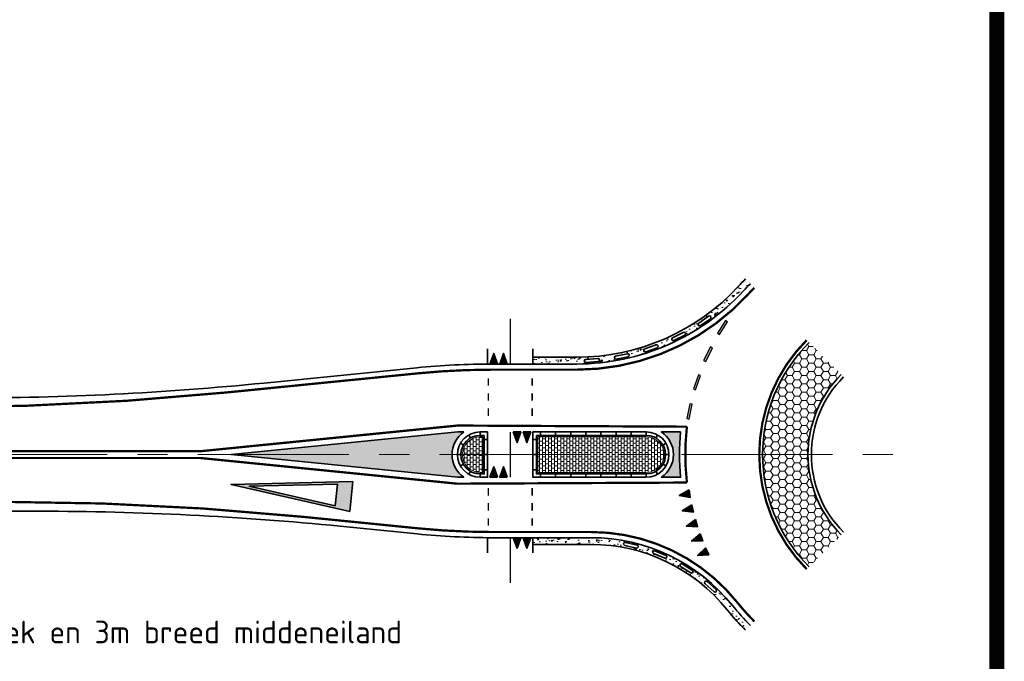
# Model space of a CAD drawing. Header units: metres. Extents: x -699 to 2316, y -1199 to 781.
# Tile 65 of 256: x 867 to 932, y -614 to -572. Entities that reach past the tile are written whole.
import ezdxf

# ---------------------------------------------------------------- set-up
doc = ezdxf.new("R2010")
doc.units = ezdxf.units.M
doc.linetypes.add('AM-AS', pattern=[16, 10, -2, 2, -2])
doc.linetypes.add('VH-RWSBAND', pattern=[24, 10, -2, 2, -2, 2, -2, 2, -2])
for name, color, linetype, lineweight in [('B-WE-AM-AS-G', 10, 'AM-AS', 18), ('N-WE-VH-KANTOPSLUITING_TROTTOIRBAND_RWS-G', 210, 'VH-RWSBAND', 35), ('N-WE-VH-KANTVERHARDING-G', 210, 'Continuous', 35), ('N-WE-VH-STOOTBAND-G', 7, 'Continuous', 35), ('N-WE-VH-VERHARDING_ASFALT_CONSTRUCTIE-A', 252, 'Continuous', 18), ('N-WE-VH-VERHARDING_BETON-G', 252, 'Continuous', 35), ('N-WE-VH-VERHARDING_BETONSTRAATSTEEN-A', 252, 'Continuous', 18), ('N-WE-VW-MARKERING_DWARS_DRIEHOEK_5070-G', 7, 'VW-HAAIETAND70-L-N', 35), ('N-WE-VW-MARKERING_LANGS-S', 7, 'Continuous', 25), ('N-WE-VW-MARKERING_LANGS_STREEP_DOORGETROKKEN_010-G', 7, 'Continuous', 13), ('N-WE-VW-MARKERING_LANGS_STREEP_DOORGETROKKEN_015-G', 7, 'Continuous', 13), ('N-WE-VW-MARKERING_PUNTSTUK-G', 7, 'Continuous', 35), ('N-WE-VW-MARKERING_SYMBOOL-G', 7, 'Continuous', 35)]:
    doc.layers.add(name, color=color, linetype=linetype, lineweight=lineweight)
doc.layers.add('X-XX-AL-HULPLIJN-G', color=7, linetype='Continuous', lineweight=18, plot=False)
doc.styles.add('NLCS-ISO Standaard', font='NLCS-ISO.ttf')
doc.linetypes.add('VW-HAAIETAND70-L-N', pattern='A,0,-0.5,[149,NLCS.SHX,S=1,R=0,X=-0.625,Y=0],-0.5', length=1)
pattern_1 = [(0, (1.900000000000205, 214.832890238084), (0.2, 0.15), [0.2, -0.2]), (90, (1.900000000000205, 214.832890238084), (-0.2, 1.224606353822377e-17), [])]
pattern_2 = [(0, (-415.3106068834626, -584.3071553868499), (0.2, 0.15), [0.2, -0.2]), (90, (-415.3106068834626, -584.3071553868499), (-0.2, 1.224646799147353e-17), [])]

# ---------------------------------------------------------------- blocks, each defined once
blk = doc.blocks.new('NLCS_Haai70')
at = {"linetype": 'Continuous'}
blk.add_hatch(color=256, dxfattribs=at).paths.add_polyline_path([(-0.25, 0), (0.2499999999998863, 2.273736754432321e-13), (2.842170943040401e-14, -0.7000000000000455)])
blk.add_lwpolyline([(-0.25, 0), (0.2499999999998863, 2.273736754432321e-13), (2.842170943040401e-14, -0.7000000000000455)], close=True, dxfattribs=at)
blk = doc.blocks.new('VW8000')
h = blk.add_hatch(color=256)
h.paths.add_polyline_path([(-0.9999999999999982, 7.999999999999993), (-2.664535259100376e-15, 1.4210854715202e-14), (0.9999999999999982, 7.999999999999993)])
h.paths.add_polyline_path([(0.7238326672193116, 6.999999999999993), (-1.77635683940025e-15, 1.209338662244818), (-0.7238326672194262, 6.999999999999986)], flags=16)
for points in [[(-0.9999999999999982, 7.999999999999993), (-2.664535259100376e-15, 1.4210854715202e-14), (0.9999999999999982, 7.999999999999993)], [(0.7238326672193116, 6.999999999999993), (-1.77635683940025e-15, 1.209338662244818), (-0.7238326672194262, 6.999999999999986)]]:
    blk.add_lwpolyline(points, close=True)
blk = doc.blocks.new('N-SVW-MARKERING_LANGS_STREEP_11_015')
blk.add_hatch(color=256).paths.add_polyline_path([(0, 0.07499999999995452), (-1.387778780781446e-17, -0.0750000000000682), (0.9999999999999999, -0.0750000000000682), (0.9999999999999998, 0.07499999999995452)])
at = {"flags": 128}
blk.add_lwpolyline([(-1.387778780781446e-17, -0.0750000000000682), (1, -0.0750000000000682), (1, 0.07499999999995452), (0, 0.07499999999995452)], close=True, dxfattribs=at)
blk = doc.blocks.new('NLCS_Rotondepoot_7.5_R16_2fo')
at = {"layer": 'N-WE-VH-VERHARDING_ASFALT_CONSTRUCTIE-A'}
h = blk.add_hatch(dxfattribs=at)
h.set_pattern_fill('AR-CONC', color=256, scale=0.005, angle=180, style=0)
h.set_pattern_definition([(230.0000000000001, (-414.5582712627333, -584.3071553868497), (-0.9109233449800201, 0.07969542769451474), [0.09525, -1.04775]), (175.0000000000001, (-414.5582712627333, -584.3071553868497), (0.1762171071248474, -0.9552842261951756), [0.0762, -0.83820292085]), (280.4514447, (-414.6341812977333, -584.3005141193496), (-0.7347062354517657, -0.875588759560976), [0.08095004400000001, -0.890451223]), (226.1842000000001, (-414.5582712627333, -584.5611553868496), (-1.35539520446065, 0.2102116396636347), [0.142875, -1.571625]), (276.6355576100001, (-414.6712207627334, -584.5436378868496), (-1.187020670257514, -1.237130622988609), [0.1214251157, -1.3356780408]), (171.1841511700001, (-414.5582712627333, -584.5611553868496), (-1.187020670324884, -1.237130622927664), [0.11429983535, -1.2572986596]), (201, (-414.6852712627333, -584.4976553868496), (-0.7580719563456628, 0.5113259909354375), [0.09525, -1.04775]), (146, (-414.6852712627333, -584.4976553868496), (-0.3090101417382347, -0.9209398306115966), [0.0762, -0.8382]), (251.4514450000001, (-414.7484439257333, -584.4550448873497), (-1.067082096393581, -0.409613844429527), [0.08095004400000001, -0.8904496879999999]), (217.5000000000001, (-414.5582712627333, -584.3071553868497), (-0.01544301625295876, -0.4227751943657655), [0, -0.82804, 0, -0.8509000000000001, 0, -0.8413750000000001]), (187.5, (-414.5582712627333, -584.3071553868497), (-0.3340983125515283, -0.5009028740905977), [0, -0.48514, 0, -0.80899, 0, -0.320675]), (147.5, (-414.2750612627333, -584.3071553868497), (-0.677952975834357, 0.0286437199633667), [0, -0.3174999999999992, 0, -0.9905999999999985, 0, -1.314449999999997]), (137.5, (-414.1480612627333, -584.3071553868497), (-0.7406459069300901, -0.1271324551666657), [0, -0.41275, 0, -0.65786, 0, -0.93345])])
edge = h.paths.add_edge_path()
edge.add_arc((1.865601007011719e-10, -1.834905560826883e-10), 16.00000000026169, 135.0000000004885, 137.3576900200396, ccw=False)
edge.add_line((-11.31370849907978, 11.31370849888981), (-11.63190655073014, 11.63190655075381))
edge.add_arc((7.486534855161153e-06, -7.184656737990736e-06), 16.45001037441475, 135.000000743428, 137.3575260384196)
edge.add_arc((-22.80350850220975, 21.00000000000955), 14.55000000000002, 269.9999999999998, 317.357874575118, ccw=False)
edge.add_line((-22.80350850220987, 6.450000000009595), (-25.70000000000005, 6.450000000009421))
edge.add_line((-25.70000000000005, 6.450000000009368), (-25.70000000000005, 5.999999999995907))
edge.add_line((-25.70000000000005, 5.999999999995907), (-22.80350850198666, 5.999999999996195))
edge.add_arc((-22.8035085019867, 20.99999999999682), 15.00000000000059, 270.0000000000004, 317.357690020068)
edge = h.paths.add_edge_path(flags=16)
edge.add_line((-22.21010811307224, 6.306536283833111), (-21.41193356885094, 6.360549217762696))
edge.add_arc((-21.40518195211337, 6.260777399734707), 0.1000000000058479, -86.12866354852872, 93.87133645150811, ccw=False)
edge.add_line((-21.39843033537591, 6.161005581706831), (-22.19660487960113, 6.106992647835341))
edge.add_arc((-22.20335649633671, 6.206764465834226), 0.09999999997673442, 93.87133645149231, 273.87133645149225, ccw=False)
edge = h.paths.add_edge_path(flags=16)
edge.add_line((-20.23595269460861, 6.520440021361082), (-19.4523318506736, 6.681493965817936))
edge.add_arc((-19.43220010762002, 6.583541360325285), 0.1000000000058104, -78.38599064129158, 101.61400935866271, ccw=False)
edge.add_line((-19.41206836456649, 6.485588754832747), (-20.19568920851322, 6.324534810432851))
edge.add_arc((-20.21582095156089, 6.422487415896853), 0.09999999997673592, 101.61400935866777, 281.6140093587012, ccw=False)
edge = h.paths.add_edge_path(flags=16)
edge.add_line((-18.30861339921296, 6.998360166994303), (-17.55383458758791, 7.263518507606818))
edge.add_arc((-17.52068979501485, 7.169171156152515), 0.1000000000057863, -70.6433177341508, 109.35668226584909, ccw=False)
edge.add_line((-17.48754500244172, 7.074823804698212), (-18.24232381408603, 6.809665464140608))
edge.add_arc((-18.2754686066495, 6.904012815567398), 0.09999999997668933, 109.3566822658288, 289.35668226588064, ccw=False)
edge = h.paths.add_edge_path(flags=16)
edge.add_line((-16.46323281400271, 7.731582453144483), (-15.7510584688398, 8.0960103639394))
edge.add_arc((-15.70550497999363, 8.006988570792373), 0.1000000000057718, -62.90064482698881, 117.09935517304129, ccw=False)
edge.add_line((-15.65995149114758, 7.917966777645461), (-16.37212583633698, 7.553538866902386))
edge.add_arc((-16.41767932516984, 7.642560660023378), 0.09999999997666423, 117.09935517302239, 297.09935517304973, ccw=False)
edge = h.paths.add_edge_path(flags=16)
edge.add_line((-14.73345911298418, 8.706737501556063), (-14.07687483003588, 9.163790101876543))
edge.add_arc((-14.01974325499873, 9.081717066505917), 0.1000000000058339, -55.15797191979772, 124.84202808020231, ccw=False)
edge.add_line((-13.9626116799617, 8.99964403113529), (-14.61919596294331, 8.542591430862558))
edge.add_arc((-14.67632753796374, 8.62466446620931), 0.09999999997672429, 124.84202808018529, 304.8420280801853, ccw=False)
h = blk.add_hatch(dxfattribs=at)
h.set_pattern_fill('HONEY', color=256, scale=0.1, angle=180, style=0)
h.set_pattern_definition([(180, (0, 0), (-0.4762500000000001, -0.2749630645), [0.3175, -0.635]), (299.9999999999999, (0, 0), (0.4762499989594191, -0.2749630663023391), [0.3175, -0.635]), (240, (0, 0), (-1.040580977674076e-09, -0.5499261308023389), [-0.635, 0.3175])])
h.paths.add_polyline_path([(-5.303300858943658, 5.303300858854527), (-7.424621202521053, 7.424621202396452, 0.1989123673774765), (-10.5, 0), (-7.5, 0, -0.1989123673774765)])
h.paths.add_polyline_path([(-7.5, 0), (-10.5, 0, 0.198912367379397), (-7.424621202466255, -7.424621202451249), (-5.303300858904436, -5.303300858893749, -0.198912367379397)])
h = blk.add_hatch(dxfattribs=at)
h.set_pattern_fill('AR-CONC', color=256, scale=0.005, angle=180, style=0)
h.set_pattern_definition([(230.0000000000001, (-414.7011140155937, -584.30715538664), (-0.9109233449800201, 0.07969542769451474), [0.09525, -1.04775]), (175.0000000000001, (-414.7011140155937, -584.30715538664), (0.1762171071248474, -0.9552842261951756), [0.0762, -0.83820292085]), (280.4514447, (-414.7770240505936, -584.30051411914), (-0.7347062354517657, -0.875588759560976), [0.08095004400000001, -0.890451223]), (226.1842000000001, (-414.7011140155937, -584.5611553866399), (-1.35539520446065, 0.2102116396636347), [0.142875, -1.571625]), (276.6355576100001, (-414.8140635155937, -584.54363788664), (-1.187020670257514, -1.237130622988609), [0.1214251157, -1.3356780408]), (171.1841511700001, (-414.7011140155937, -584.5611553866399), (-1.187020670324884, -1.237130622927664), [0.11429983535, -1.2572986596]), (201, (-414.8281140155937, -584.4976553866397), (-0.7580719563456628, 0.5113259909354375), [0.09525, -1.04775]), (146, (-414.8281140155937, -584.4976553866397), (-0.3090101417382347, -0.9209398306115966), [0.0762, -0.8382]), (251.4514450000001, (-414.8912866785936, -584.4550448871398), (-1.067082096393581, -0.409613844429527), [0.08095004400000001, -0.8904496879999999]), (217.5000000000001, (-414.7011140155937, -584.30715538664), (-0.01544301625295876, -0.4227751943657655), [0, -0.82804, 0, -0.8509000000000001, 0, -0.8413750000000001]), (187.5, (-414.7011140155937, -584.30715538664), (-0.3340983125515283, -0.5009028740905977), [0, -0.48514, 0, -0.80899, 0, -0.320675]), (147.5, (-414.4179040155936, -584.30715538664), (-0.677952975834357, 0.0286437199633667), [0, -0.3174999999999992, 0, -0.9905999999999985, 0, -1.314449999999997]), (137.5, (-414.2909040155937, -584.30715538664), (-0.7406459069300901, -0.1271324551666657), [0, -0.41275, 0, -0.65786, 0, -0.93345])])
edge = h.paths.add_edge_path()
edge.add_line((-21.85749299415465, -5.499999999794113), (-25.69999999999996, -5.5000000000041))
edge.add_line((-25.70000000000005, -5.500000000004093), (-25.70000000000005, -5.950000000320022))
edge.add_line((-25.70000000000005, -5.950000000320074), (-21.85749299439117, -5.950000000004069))
edge.add_arc((-21.85749299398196, -17.49999999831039), 11.54999999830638, 38.6821874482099, 90.00000000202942, ccw=False)
edge.add_arc((1.477928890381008e-12, 1.364242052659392e-12), 16.45000000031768, 218.6821874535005, 224.999999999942)
edge.add_line((-11.63190655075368, -11.63190655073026), (-11.31370849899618, -11.31370849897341))
edge.add_arc((1.477928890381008e-12, 1.250555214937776e-12), 16.00000000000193, 218.6821874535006, 224.9999999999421, ccw=False)
edge.add_arc((-21.85749299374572, -17.49999999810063), 11.99999999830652, 38.68218744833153, 90.00000000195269)
edge = h.paths.add_edge_path(flags=16)
edge.add_line((-19.58082614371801, -5.812964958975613), (-18.80116866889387, -5.992225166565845))
edge.add_arc((-18.82357619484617, -6.089682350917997), 0.1000000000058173, -102.94850606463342, 77.05149393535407, ccw=False)
edge.add_line((-18.84598372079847, -6.187139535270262), (-19.62564119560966, -6.007879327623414))
edge.add_arc((-19.60323366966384, -5.910422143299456), 0.09999999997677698, 77.05149393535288, 257.0514939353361, ccw=False)
edge = h.paths.add_edge_path(flags=16)
edge.add_line((-17.64206637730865, -6.364463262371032), (-16.90381869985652, -6.672668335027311))
edge.add_arc((-16.94234433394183, -6.764949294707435), 0.1000000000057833, -112.65965513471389, 67.34034486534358, ccw=False)
edge.add_line((-16.98086996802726, -6.857230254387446), (-17.71911764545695, -6.549025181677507))
edge.add_arc((-17.68059201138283, -6.456744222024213), 0.09999999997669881, 67.34034486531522, 247.3403448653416, ccw=False)
edge = h.paths.add_edge_path(flags=16)
edge.add_line((-15.82411513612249, -7.235091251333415), (-15.148434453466, -7.663408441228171))
edge.add_arc((-15.2019741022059, -7.74786852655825), 0.1000000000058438, -122.3708042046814, 57.629195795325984, ccw=False)
edge.add_line((-15.25551375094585, -7.832328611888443), (-15.93119443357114, -7.40401142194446))
edge.add_arc((-15.87765478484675, -7.319551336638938), 0.09999999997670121, 57.6291957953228, 237.6291957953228, ccw=False)
edge = h.paths.add_edge_path(flags=16)
edge.add_line((-14.17907248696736, -8.399897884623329), (-13.58532290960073, -8.936052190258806))
edge.add_arc((-13.65234219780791, -9.010270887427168), 0.10000000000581, -132.08195327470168, 47.918046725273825, ccw=False)
edge.add_line((-13.71936148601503, -9.08448958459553), (-14.3131110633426, -8.548335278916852))
edge.add_arc((-14.24609177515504, -8.47411658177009), 0.09999999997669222, 47.918046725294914, 227.9180467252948, ccw=False)
at = {"layer": 'N-WE-VH-VERHARDING_BETONSTRAATSTEEN-A'}
h = blk.add_hatch(dxfattribs=at)
h.set_pattern_fill('VB-KLINKERVERHARDING', color=256, scale=0.2, style=0, pattern_type=2)
h.set_pattern_definition(pattern_1)
edge = h.paths.add_edge_path()
edge.add_line((-29.02499999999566, 1.175000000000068), (-29.19999999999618, 1.175000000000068))
edge.add_arc((-29.19999999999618, 0), 1.175000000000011, 90, 270)
edge.add_line((-29.19999999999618, -1.174999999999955), (-29.02499999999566, -1.174999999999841))
edge.add_line((-29.02499999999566, -1.174999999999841), (-29.02499999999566, 1.175000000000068))
h = blk.add_hatch(dxfattribs=at)
h.set_pattern_fill('VB-KLINKERVERHARDING', color=256, scale=0.2, style=0, pattern_type=2)
h.set_pattern_definition(pattern_1)
edge = h.paths.add_edge_path()
edge.add_line((-29.02499999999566, 1.175000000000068), (-29.19999999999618, 1.175000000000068))
edge.add_arc((-29.19999999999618, 0), 1.175000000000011, 90, 270)
edge.add_line((-29.19999999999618, -1.174999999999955), (-29.02499999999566, -1.174999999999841))
edge.add_line((-29.02499999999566, -1.174999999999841), (-29.02499999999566, 1.175000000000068))
h = blk.add_hatch(dxfattribs=at)
h.set_pattern_fill('VB-KLINKERVERHARDING', color=256, scale=0.2, style=0, pattern_type=2)
h.set_pattern_definition(pattern_2)
edge = h.paths.add_edge_path()
edge.add_line((-25.37499999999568, 1.174999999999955), (-25.37499999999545, -1.174999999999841))
edge.add_line((-25.37499999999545, -1.174999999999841), (-18.19999999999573, -1.174999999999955))
edge.add_arc((-18.19999999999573, 1.13686837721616e-13), 1.175000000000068, 270, 450)
edge.add_line((-18.19999999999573, 1.175000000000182), (-25.37499999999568, 1.174999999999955))
h = blk.add_hatch(dxfattribs=at)
h.set_pattern_fill('VB-KLINKERVERHARDING', color=256, scale=0.2, style=0, pattern_type=2)
h.set_pattern_definition(pattern_2)
edge = h.paths.add_edge_path()
edge.add_line((-25.37499999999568, 1.174999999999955), (-25.37499999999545, -1.174999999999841))
edge.add_line((-25.37499999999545, -1.174999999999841), (-18.19999999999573, -1.174999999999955))
edge.add_arc((-18.19999999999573, 1.13686837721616e-13), 1.175000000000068, 270, 450)
edge.add_line((-18.19999999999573, 1.175000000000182), (-25.37499999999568, 1.174999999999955))
at = {"layer": 'N-WE-VW-MARKERING_PUNTSTUK-G'}
h = blk.add_hatch(color=256, dxfattribs=at)
edge = h.paths.add_edge_path()
edge.add_line((-30.28282039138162, 1.500000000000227), (-30.6825435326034, 1.500000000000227))
edge.add_line((-30.68254353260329, 1.500000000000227), (-45.68254353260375, 0))
edge.add_line((-45.68254353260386, 0), (-30.68254353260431, -1.499999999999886))
edge.add_line((-30.68254353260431, -1.5), (-30.28282039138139, -1.5))
edge.add_arc((-29.19999999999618, 2.273736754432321e-13), 1.849999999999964, 125.8247743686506, 234.1752256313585, ccw=False)
h = blk.add_hatch(color=256, dxfattribs=at)
edge = h.paths.add_edge_path()
edge.add_line((-15.92953232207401, 1.5), (-17.20501256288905, 1.500000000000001))
edge.add_arc((-18.19999999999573, 0), 1.800000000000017, -56.44269023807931, 56.44269023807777, ccw=False)
edge.add_line((-17.20501256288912, -1.5), (-15.92953232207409, -1.499999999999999))
edge.add_arc((2.273736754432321e-13, -2.273736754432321e-13), 16.00000000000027, 174.6206210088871, 185.3793789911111, ccw=False)
at = {"layer": 'B-WE-AM-AS-G'}
blk.add_lwpolyline([(-95.8788820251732, 0), (0, 0)], dxfattribs=at)
at = {"layer": 'N-WE-VH-KANTOPSLUITING_TROTTOIRBAND_RWS-G'}
for p, q in [((-29.20000000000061, 1.274999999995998), (-29.20000000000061, 1.499999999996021)), ((-25.20000000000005, 1.274999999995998), (-25.20000000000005, 1.499999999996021)), ((-24.20000000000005, 1.274999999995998), (-24.20000000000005, 1.499999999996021)), ((-23.20000000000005, 1.274999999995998), (-23.20000000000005, 1.499999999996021)), ((-22.20000000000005, 1.274999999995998), (-22.20000000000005, 1.499999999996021)), ((-21.20000000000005, 1.274999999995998), (-21.20000000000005, 1.499999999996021)), ((-20.20000000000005, 1.274999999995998), (-20.20000000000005, 1.499999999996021)), ((-19.20000000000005, 1.274999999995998), (-19.20000000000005, 1.499999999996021)), ((-18.20000000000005, 1.274999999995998), (-18.20000000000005, 1.499999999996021)), ((-28.70000000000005, 0.999999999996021), (-28.92500000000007, 0.999999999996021)), ((-25.70000000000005, 0.999999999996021), (-25.47500000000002, 0.999999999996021)), ((-28.70000000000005, -4.206412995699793e-12), (-28.92500000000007, -4.206412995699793e-12)), ((-25.70000000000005, -4.206412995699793e-12), (-25.47500000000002, -4.206412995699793e-12)), ((-29.20000000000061, -1.500000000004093), (-29.20000000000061, -1.27500000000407)), ((-28.70000000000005, -1.000000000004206), (-28.92500000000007, -1.000000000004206)), ((-25.70000000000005, -1.000000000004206), (-25.47500000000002, -1.000000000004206)), ((-25.20000000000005, -1.500000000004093), (-25.20000000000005, -1.27500000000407)), ((-24.20000000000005, -1.500000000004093), (-24.20000000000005, -1.27500000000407)), ((-23.20000000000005, -1.500000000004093), (-23.20000000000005, -1.27500000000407)), ((-22.20000000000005, -1.500000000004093), (-22.20000000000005, -1.27500000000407)), ((-21.20000000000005, -1.500000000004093), (-21.20000000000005, -1.27500000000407)), ((-20.20000000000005, -1.500000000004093), (-20.20000000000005, -1.27500000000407)), ((-19.20000000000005, -1.500000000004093), (-19.20000000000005, -1.27500000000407)), ((-18.20000000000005, -1.500000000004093), (-18.20000000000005, -1.27500000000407))]:
    blk.add_line(p, q, dxfattribs=at)
at = {"layer": 'N-WE-VH-KANTVERHARDING-G', "flags": 128}
for points in [[(-22.80350850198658, 5.999999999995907, 0.2096290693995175), (-11.76955277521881, 10.83870967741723, -0.01028772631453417), (-11.31370849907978, 11.31370849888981)], [(-7.424621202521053, 7.424621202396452, 0.4142135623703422), (-7.424621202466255, -7.424621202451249)], [(-5.303300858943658, 5.303300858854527, 0.4142135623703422), (-5.303300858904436, -5.303300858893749, 0.4142135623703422)], [(-5.144201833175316, 5.144201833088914, 0.4142135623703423), (-5.144201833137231, -5.144201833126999, 0.4142135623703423)], [(-11.31370849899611, -11.31370849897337, -0.02757364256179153), (-12.48999599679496, -10.00000000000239, 0.227735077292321), (-21.85749299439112, -5.500000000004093)]]:
    blk.add_lwpolyline(points, format="xyb", dxfattribs=at)
at = {"layer": 'N-WE-VH-KANTVERHARDING-G'}
for points in [[(-28.69999999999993, 5.999999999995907), (-28.69999999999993, 6.999999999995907)], [(-25.70000000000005, 5.999999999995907), (-25.70000000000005, 6.999999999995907)], [(-28.70000000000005, -5.500000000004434), (-28.70000000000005, -6.500000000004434)], [(-25.70000000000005, -5.500000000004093), (-25.70000000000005, -6.500000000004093)]]:
    blk.add_lwpolyline(points, dxfattribs=at)
for points in [[(-22.80350850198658, 5.999999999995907), (-28.41320277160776, 5.999999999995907, 0.02492232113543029), (-33.38838872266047, 5.751859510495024), (-43.48136424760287, 4.742561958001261, -0.02492232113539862), (-63.38210805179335, 3.75), (-95.8788820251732, 3.75)], [(-21.85749299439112, -5.500000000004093), (-28.38826496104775, -5.500000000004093, -0.02492232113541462), (-33.36345091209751, -5.25185951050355), (-38.45642643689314, -4.742561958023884, 0.02492232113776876), (-58.35717024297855, -3.750000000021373), (-95.87888202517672, -3.750000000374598)]]:
    blk.add_lwpolyline(points, format="xyb", dxfattribs=at)
for points in [[(-28.70000000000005, 1.499999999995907), (-29.20000000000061, 1.499999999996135, 0.9999999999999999), (-29.20000000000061, -1.500000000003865), (-28.70000000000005, -1.500000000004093)], [(-18.20000000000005, -1.500000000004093, 0.9999999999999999), (-18.20000000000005, 1.499999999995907), (-25.70000000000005, 1.499999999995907), (-25.70000000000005, -1.500000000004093)], [(-28.92500000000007, 1.274999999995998), (-29.20000000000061, 1.274999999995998, 1), (-29.20000000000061, -1.275000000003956), (-28.92500000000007, -1.275000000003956)], [(-25.47500000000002, 1.274999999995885), (-25.47499999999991, -1.275000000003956), (-18.20000000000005, -1.27500000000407, 0.9999999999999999), (-18.20000000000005, 1.274999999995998)]]:
    blk.add_lwpolyline(points, format="xyb", close=True, dxfattribs=at)
at = {"layer": 'N-WE-VH-KANTVERHARDING-G', "flags": 128}
for points in [[(-29.20000000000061, 1.274999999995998), (-29.20000000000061, 1.499999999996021)], [(-25.20000000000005, 1.274999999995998), (-25.20000000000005, 1.499999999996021)], [(-24.20000000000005, 1.274999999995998), (-24.20000000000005, 1.499999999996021)], [(-23.20000000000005, 1.274999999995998), (-23.20000000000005, 1.499999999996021)], [(-22.20000000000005, 1.274999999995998), (-22.20000000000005, 1.499999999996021)], [(-21.20000000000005, 1.274999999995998), (-21.20000000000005, 1.499999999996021)], [(-20.20000000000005, 1.274999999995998), (-20.20000000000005, 1.499999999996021)], [(-19.20000000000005, 1.274999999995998), (-19.20000000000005, 1.499999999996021)], [(-18.20000000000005, 1.274999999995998), (-18.20000000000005, 1.499999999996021)], [(-30.30451603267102, 0.6369217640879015), (-30.49943062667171, 0.7493197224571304)], [(-29.83692176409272, 1.104516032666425), (-29.94931972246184, 1.299430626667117)], [(-28.70000000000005, 0.999999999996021), (-28.92500000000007, 0.999999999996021)], [(-25.70000000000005, 0.999999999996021), (-25.47500000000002, 0.999999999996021)], [(-17.56307823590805, 1.104516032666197), (-17.45068027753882, 1.29943062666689)], [(-17.09548396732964, 0.6369217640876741), (-16.90056937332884, 0.749319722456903)], [(-30.47500000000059, -4.092726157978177e-12), (-30.70000000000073, -4.092726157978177e-12)], [(-30.30451603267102, -0.6369217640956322), (-30.49943062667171, -0.7493197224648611)], [(-28.70000000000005, -4.206412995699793e-12), (-28.92500000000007, -4.206412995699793e-12)], [(-25.70000000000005, -4.206412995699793e-12), (-25.47500000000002, -4.206412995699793e-12)], [(-17.09548396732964, -0.6369217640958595), (-16.90056937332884, -0.7493197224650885)], [(-16.92499999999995, -4.092726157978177e-12), (-16.70000000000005, -4.092726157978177e-12)], [(-29.83692176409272, -1.104516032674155), (-29.94931972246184, -1.299430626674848)], [(-29.20000000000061, -1.500000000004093), (-29.20000000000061, -1.27500000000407)], [(-28.70000000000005, -1.000000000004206), (-28.92500000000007, -1.000000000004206)], [(-25.70000000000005, -1.000000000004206), (-25.47500000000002, -1.000000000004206)], [(-25.20000000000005, -1.500000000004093), (-25.20000000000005, -1.27500000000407)], [(-24.20000000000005, -1.500000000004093), (-24.20000000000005, -1.27500000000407)], [(-23.20000000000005, -1.500000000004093), (-23.20000000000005, -1.27500000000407)], [(-22.20000000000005, -1.500000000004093), (-22.20000000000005, -1.27500000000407)], [(-21.20000000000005, -1.500000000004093), (-21.20000000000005, -1.27500000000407)], [(-20.20000000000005, -1.500000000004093), (-20.20000000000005, -1.27500000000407)], [(-19.20000000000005, -1.500000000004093), (-19.20000000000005, -1.27500000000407)], [(-18.20000000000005, -1.500000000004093), (-18.20000000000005, -1.27500000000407)], [(-17.56307823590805, -1.104516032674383), (-17.45068027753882, -1.299430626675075)]]:
    blk.add_lwpolyline(points, dxfattribs=at)
at = {"layer": 'N-WE-VH-STOOTBAND-G', "flags": 128}
for points in [[(-14.73345911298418, 8.706737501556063), (-14.07687483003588, 9.163790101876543, -1), (-13.9626116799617, 8.99964403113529), (-14.61919596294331, 8.542591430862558, -1)], [(-16.46323281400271, 7.731582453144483), (-15.7510584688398, 8.0960103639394, -1), (-15.65995149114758, 7.917966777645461), (-16.37212583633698, 7.553538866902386, -1)], [(-18.30861339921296, 6.998360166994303), (-17.55383458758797, 7.263518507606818, -1), (-17.48754500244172, 7.074823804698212), (-18.24232381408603, 6.809665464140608, -1)], [(-20.23595269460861, 6.520440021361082), (-19.45233185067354, 6.681493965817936, -1), (-19.41206836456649, 6.485588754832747), (-20.19568920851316, 6.324534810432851, -1)], [(-22.21010811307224, 6.306536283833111), (-21.41193356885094, 6.360549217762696, -1), (-21.39843033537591, 6.161005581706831), (-22.19660487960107, 6.106992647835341, -1)], [(-19.58082614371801, -5.812964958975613), (-18.80116866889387, -5.992225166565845, -1), (-18.84598372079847, -6.187139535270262), (-19.62564119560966, -6.007879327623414, -1)], [(-17.64206637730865, -6.364463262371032), (-16.90381869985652, -6.672668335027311, -1), (-16.98086996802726, -6.857230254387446), (-17.719117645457, -6.549025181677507, -1)], [(-15.25551375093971, -7.832328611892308, 0.9999999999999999), (-15.14843445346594, -7.663408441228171), (-15.82411513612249, -7.235091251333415, 0.9999999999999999), (-15.931194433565, -7.404011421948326)], [(-14.17907248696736, -8.399897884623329), (-13.58532290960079, -8.936052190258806, -1), (-13.71936148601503, -9.08448958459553), (-14.3131110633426, -8.548335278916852, -1)]]:
    blk.add_lwpolyline(points, format="xyb", close=True, dxfattribs=at)
at = {"layer": 'N-WE-VH-VERHARDING_BETON-G'}
for p, q in [((-22.80350850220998, 6.450000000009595), (-25.70000000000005, 6.450000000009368)), ((-21.85749299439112, -5.950000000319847), (-25.70000000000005, -5.950000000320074))]:
    blk.add_line(p, q, dxfattribs=at)
for points in [[(-22.80350850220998, 6.450000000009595, 0.209629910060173), (-12.10053969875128, 11.14358286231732, -0.01028701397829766), (-11.63190655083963, 11.63190655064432)], [(-11.63190655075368, -11.63190655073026, -0.02757364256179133), (-12.84127713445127, -10.28125000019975, 0.227735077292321), (-21.85749299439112, -5.950000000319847, 0.227735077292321)]]:
    blk.add_lwpolyline(points, format="xyb", dxfattribs=at)
at = {"layer": 'N-WE-VH-VERHARDING_BETONSTRAATSTEEN-A'}
for points in [[(-29.02499999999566, 1.175000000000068), (-29.19999999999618, 1.175000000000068, 1), (-29.19999999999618, -1.174999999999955), (-29.02499999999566, -1.174999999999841)], [(-29.02499999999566, 1.175000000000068), (-29.19999999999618, 1.175000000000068, 1), (-29.19999999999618, -1.174999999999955), (-29.02499999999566, -1.174999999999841)], [(-25.37499999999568, 1.174999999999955), (-25.37499999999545, -1.174999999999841), (-18.19999999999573, -1.174999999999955, 1), (-18.19999999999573, 1.175000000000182)], [(-25.37499999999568, 1.174999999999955), (-25.37499999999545, -1.174999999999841), (-18.19999999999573, -1.174999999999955, 1), (-18.19999999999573, 1.175000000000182)]]:
    blk.add_lwpolyline(points, format="xyb", close=True, dxfattribs=at)
at = {"layer": 'N-WE-VW-MARKERING_LANGS_STREEP_DOORGETROKKEN_010-G', "const_width": 0.1}
for points in [[(-27.19999999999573, 9), (-27.19999999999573, 6)], [(-28.64999999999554, 5.062216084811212), (-28.64999999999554, 4.562216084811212)], [(-25.74999999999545, 5.062216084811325), (-25.74999999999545, 4.562216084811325)], [(-28.64999999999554, 4.062216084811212), (-28.64999999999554, 3.562216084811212)], [(-25.74999999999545, 4.062216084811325), (-25.74999999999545, 3.562216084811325)], [(-28.64999999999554, 3.062216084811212), (-28.64999999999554, 2.562216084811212)], [(-25.74999999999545, 3.062216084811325), (-25.74999999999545, 2.562216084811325)], [(-27.19999999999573, 1.5), (-27.19999999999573, -1.5)], [(-28.64999999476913, -2.212153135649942), (-28.64999999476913, -2.712153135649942)], [(-25.74999999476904, -2.212153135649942), (-25.74999999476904, -2.712153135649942)], [(-28.64999999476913, -3.212153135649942), (-28.64999999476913, -3.712153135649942)], [(-25.74999999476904, -3.212153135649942), (-25.74999999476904, -3.712153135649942)], [(-28.64999999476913, -4.212153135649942), (-28.64999999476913, -4.712153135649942)], [(-25.74999999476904, -4.212153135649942), (-25.74999999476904, -4.712153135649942)], [(-27.19999999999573, -5.5), (-27.19999999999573, -8.5)]]:
    blk.add_lwpolyline(points, dxfattribs=at)
at = {"layer": 'N-WE-VW-MARKERING_LANGS_STREEP_DOORGETROKKEN_010-G', "const_width": 0.15}
blk.add_lwpolyline([(-7.583720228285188, 7.583720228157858, 0.4142135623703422), (-7.58372022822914, -7.583720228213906, 0.4142135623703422)], format="xyb", dxfattribs=at)
at = {"layer": 'N-WE-VW-MARKERING_LANGS_STREEP_DOORGETROKKEN_015-G', "const_width": 0.15}
for points in [[(-11.04854345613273, 11.04854345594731, 0.01028772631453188), (-11.49370388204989, 10.58467741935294, -0.2096290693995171), (-22.80350850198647, 5.624999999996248)], [(-22.80350850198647, 5.624999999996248), (-28.41320277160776, 5.624999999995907, 0.02492232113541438), (-33.35107482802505, 5.378720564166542), (-45.96266088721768, 4.117561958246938, -0.02492232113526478), (-65.86340469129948, 3.125000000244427), (-69.86340469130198, 3.125000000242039)], [(-69.86340469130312, 0.2250000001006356), (-47.70374067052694, 0.2250000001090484), (-30.70374067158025, 1.925000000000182), (-15.51507866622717, 1.850124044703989, 0.05941233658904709), (-15.51507866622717, -1.850124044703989), (-30.70374067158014, -1.924999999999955), (-47.70374067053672, -0.225000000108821), (-69.86340469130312, -0.225000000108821)], [(-21.85749299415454, -5.124999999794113), (-28.38826496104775, -5.125000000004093, -0.02492232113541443), (-33.32613701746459, -4.878720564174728), (-40.93772307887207, -4.117561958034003, 0.02492232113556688), (-60.83846688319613, -3.125000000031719), (-69.86340469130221, -3.125000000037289)], [(-11.0485434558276, -11.04854345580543, -0.02757364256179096), (-12.19726171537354, -9.765624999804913, 0.2277350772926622), (-21.85749299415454, -5.124999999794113)]]:
    blk.add_lwpolyline(points, format="xyb", dxfattribs=at)
at = {"layer": 'N-WE-VW-MARKERING_PUNTSTUK-G'}
for points in [[(-30.28282039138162, 1.500000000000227), (-30.68254353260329, 1.500000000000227), (-45.68254353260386, 0), (-30.68254353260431, -1.5), (-30.28282039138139, -1.5, -0.5114530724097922)], [(-15.92953232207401, 1.5), (-17.20501256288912, 1.5, -0.5366750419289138), (-17.20501256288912, -1.5), (-15.92953232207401, -1.5, -0.04697845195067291)]]:
    blk.add_lwpolyline(points, format="xyb", close=True, dxfattribs=at)
at = {"layer": 'N-WE-VW-MARKERING_DWARS_DRIEHOEK_5070-G'}
for p, rotation in [((-28.29999999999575, 6.000000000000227), 180), ((-27.64999999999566, 6), 180), ((-28.29999999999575, -1.499999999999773), 180), ((-27.64999999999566, -1.5), 180), ((-15.33340179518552, -2.586366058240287), 279.574261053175), ((-15.13549509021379, -3.566411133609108), 283.2588770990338), ((-14.87501550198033, -4.531712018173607), 286.9434931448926), ((-14.553039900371, -5.478277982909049), 290.6281091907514), ((-14.17089939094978, -6.402195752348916), 294.3127252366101)]:
    blk.add_blockref('NLCS_Haai70', p, dxfattribs=dict(at, rotation=rotation))
for p in [(-26.74999999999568, 1.5), (-26.09999999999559, 1.499999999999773), (-26.74999999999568, -5.5), (-26.09999999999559, -5.500000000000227)]:
    blk.add_blockref('NLCS_Haai70', p, dxfattribs=at)
at = {"layer": 'N-WE-VW-MARKERING_LANGS-S'}
for p, rotation in [((-12.8880231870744, 8.83399588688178), 237.4027742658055), ((-13.88961160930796, 7.102020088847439), 243.3827971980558), ((-14.68375803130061, 5.267565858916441), 250.6700602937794), ((-15.23680199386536, 3.346619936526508), 258.0130766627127)]:
    blk.add_blockref('N-SVW-MARKERING_LANGS_STREEP_11_015', p, dxfattribs=dict(at, rotation=rotation))
at = {"layer": 'N-WE-VW-MARKERING_SYMBOOL-G', "rotation": 264.2894068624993}
blk.add_blockref('VW8000', (-45.68254353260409, -1.971789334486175), dxfattribs=at)

msp = doc.modelspace()

# ---------------------------------------------------------------- linework, layer by layer
at = {"const_width": 1}
for points in [[(378.982808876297, -323.3944099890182), (931.7474070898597, -323.3944099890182), (931.7474070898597, -711.1164010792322), (378.982808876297, -711.1164010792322)], [(378.982808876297, -323.3944099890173), (931.7474070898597, -323.3944099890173), (931.7474070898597, -711.1164010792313), (378.982808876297, -711.1164010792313)]]:
    msp.add_lwpolyline(points, close=True, dxfattribs=at)

# ---------------------------------------------------------------- block references
msp.add_blockref('NLCS_Rotondepoot_7.5_R16_2fo', (926.7564616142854, -600.807236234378))

# ---------------------------------------------------------------- texts
at = {"layer": 'X-XX-AL-HULPLIJN-G', "style": 'NLCS-ISO Standaard'}
msp.add_text('standaard 16m rotondepoot met fietsoversteek en 3m breed middeneiland', height=1.5, dxfattribs=at).set_placement((826.1112026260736, -613.3029801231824))

doc.saveas('drawing.dxf')
